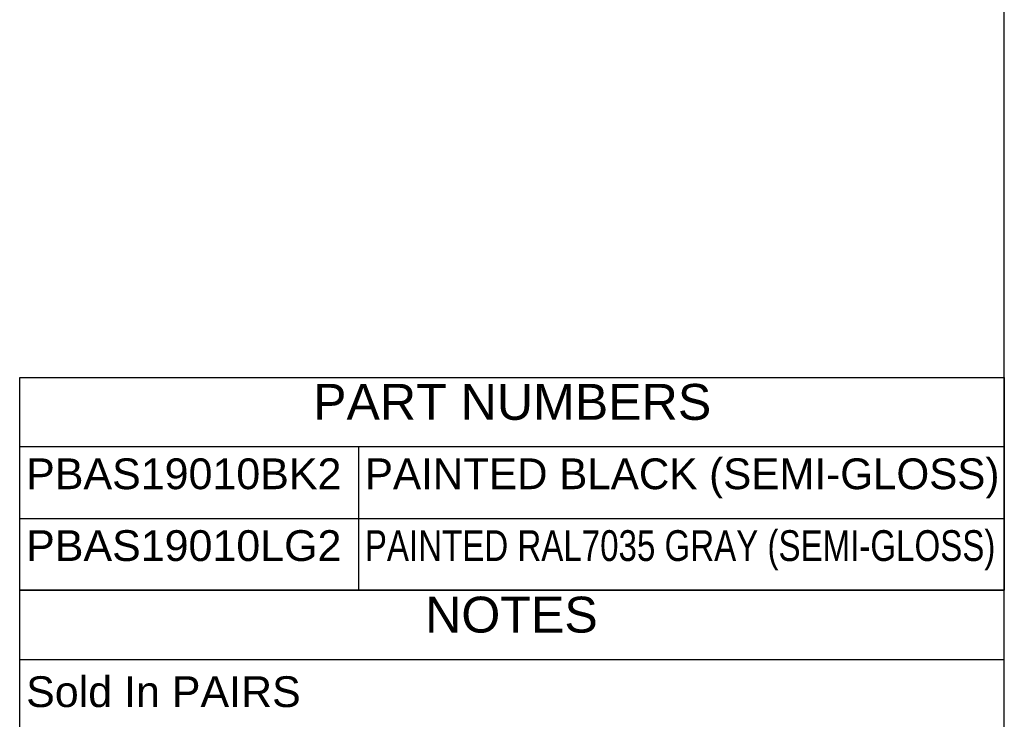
# Model space of a CAD drawing. Header units: inches. Extents: x 0 to 36.4, y -0.1 to 27.2.
# Tile 10 of 11: x 26.8 to 36.4, y 6.7 to 13.5. Entities that reach past the tile are written whole.
import ezdxf
from ezdxf.enums import TextEntityAlignment as Align

# ---------------------------------------------------------------- set-up
doc = ezdxf.new("R2010")
doc.units = ezdxf.units.IN
doc.header["$MEASUREMENT"] = 0
doc.layers.add('Default', color=7, linetype='Continuous')
doc.styles.add('SEACAD_Arial', font='arial.ttf')

# ---------------------------------------------------------------- blocks, each defined once
blk = doc.blocks.new('SE')
at = {"color": 7, "linetype": 'Continuous'}
for p, q in [((26.7631, 9.3746), (36.3676, 9.3746)), ((30.067, 9.3746), (30.067, 8.6746)), ((26.7631, 8.6746), (36.3676, 8.6746)), ((30.067, 8.6746), (30.067, 7.9746))]:
    blk.add_line(p, q, dxfattribs=at)
blk.add_lwpolyline([(26.7631, 7.9746), (26.7631, 10.0486), (36.3676, 10.0486), (36.3676, 7.9746), (26.7631, 7.9746)], dxfattribs=at)
at = {"color": 7, "linetype": 'Continuous', "style": 'SEACAD_Arial'}
for s, height, p in [('PART NUMBERS', 0.35, (29.6248, 9.9855)), ('PBAS19010BK2', 0.3, (26.8261, 9.2594)), ('PBAS19010LG2', 0.3, (26.8261, 8.5594))]:
    blk.add_text(s, height=height, dxfattribs=at).set_placement(p, align=Align.TOP_LEFT)
for s, width, p in [('PAINTED BLACK (SEMI-GLOSS)', 0.981, (30.1301, 9.2594)), ('PAINTED RAL7035 GRAY (SEMI-GLOSS)', 0.77, (30.1301, 8.5594))]:
    blk.add_text(s, height=0.3, dxfattribs=dict(at, width=width)).set_placement(p, align=Align.TOP_LEFT)
blk = doc.blocks.new('SE1')
at = {"color": 7, "linetype": 'Continuous'}
for p, q in [((26.7631, 7.3006), (36.3627, 7.3006)), ((26.7631, 6.5006), (36.3627, 6.5006))]:
    blk.add_line(p, q, dxfattribs=at)
blk.add_lwpolyline([(26.7631, 5.7006), (26.7631, 7.9746), (36.3627, 7.9746), (36.3627, 5.7006), (26.7631, 5.7006)], dxfattribs=at)
at = {"color": 7, "linetype": 'Continuous', "style": 'SEACAD_Arial'}
for s, height, p in [('NOTES', 0.35, (30.718, 7.9115)), ('Sold In PAIRS', 0.3, (26.8261, 7.1354)), ('See Hammond Website for More Information', 0.3, (26.8261, 6.3354))]:
    blk.add_text(s, height=height, dxfattribs=at).set_placement(p, align=Align.TOP_LEFT)

msp = doc.modelspace()

# ---------------------------------------------------------------- linework, layer by layer
at = {"layer": 'Default', "color": 7, "linetype": 'Continuous'}
msp.add_line((36.3676, 0), (36.3676, 27.177), dxfattribs=at)

# ---------------------------------------------------------------- block references
for name in ['SE', 'SE1']:
    msp.add_blockref(name, (0, 0))

doc.saveas('drawing.dxf')
